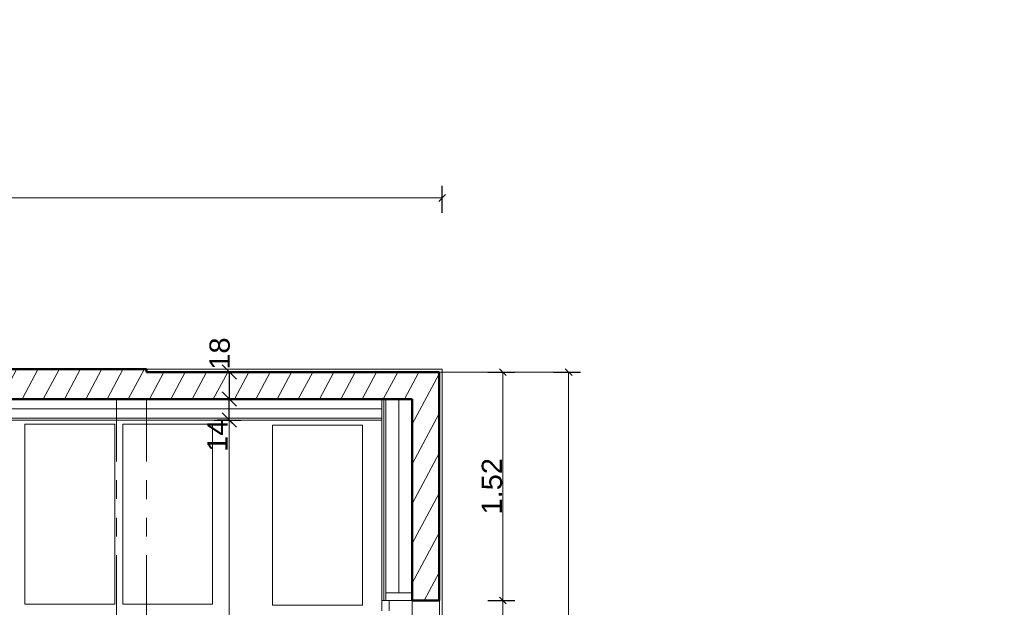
# Model space of a CAD drawing. Extents: x -61922 to 269817, y -51921 to -896.
# Tile 26 of 37: x -27023 to -20454, y -29145 to -25224. Entities that reach past the tile are written whole.
import ezdxf

# ---------------------------------------------------------------- set-up
doc = ezdxf.new("R2010")
doc.units = 0
doc.header["$LTSCALE"] = 0.1
doc.header["$MEASUREMENT"] = 0
for name, pattern in [('AXES2', [1.125, 0.75, -0.125, 0.125, -0.125]), ('FANTOME2', [1.25, 0.625, -0.125, 0.125, -0.125, 0.125, -0.125]), ('Lignes cachées', [195.611112, 141.111112, -54.5])]:
    doc.linetypes.add(name, pattern=pattern)
doc.layers.get('0').update_dxf_attribs({"lineweight": 9})
doc.layers.get('Defpoints').update_dxf_attribs({"lineweight": 9})
for name, color, linetype, lineweight in [('Cloisons', 7, 'Continuous', 9), ('Cotat_ 1_50', 7, 'Continuous', 9), ('Doublages Inter', 7, 'Continuous', 9), ('Mobiliers', 7, 'Continuous', 9), ('Murs Périphériques', 7, 'Continuous', 9), ('Poutres', 7, 'Continuous', 9)]:
    doc.layers.add(name, color=color, linetype=linetype, lineweight=lineweight)
doc.styles.add('STYLE_GENERE_2', font='swissc.ttf', dxfattribs={"width": 1.25})
doc.linetypes.add('ISOLATION', pattern='A,0.0001,-0.1,[134,ltypeshp.shx,S=0.1,R=0,X=-0.1,Y=0],-0.2,[134,ltypeshp.shx,S=0.1,R=180,X=0.1,Y=0],-0.1', length=0.4001)
doc.dimstyles.new('COTATION_EN_M', dxfattribs={"dimtxt": 135, "dimasz": 45, "dimexe": 80, "dimexo": 10, "dimgap": 3, "dimtad": 1, "dimlfac": 0.001, "dimzin": 0, "dimdsep": 46, "dimtxsty": 'STYLE_GENERE_2', "dimblk": 'OBLIQUE', "dimcen": 2.5, "dimclrd": 256, "dimclre": 256, "dimclrt": 256, "dimadec": 0, "dimazin": 0, "dimtfac": 1, "dimtix": 1, "dimtmove": 1, "dimatfit": 3, "dimldrblk": 'OBLIQUE', "dimfxl": 100, "dimfxlon": 1, "dimtfillclr": 256, "dimtolj": 1, "dimtzin": 1, "dimlwd": -1, "dimarcsym": 0})
doc.dimstyles.new('COTE CM', dxfattribs={"dimtxt": 135, "dimasz": 95, "dimexe": 80, "dimexo": 10, "dimgap": 10, "dimtad": 1, "dimdec": 0, "dimlfac": 0.1, "dimzin": 0, "dimtxsty": 'STYLE_GENERE_2', "dimblk": 'OBLIQUE', "dimcen": 0.09, "dimclrd": 256, "dimclre": 256, "dimclrt": 256, "dimadec": 0, "dimazin": 0, "dimtfac": 1, "dimtdec": 0, "dimtmove": 1, "dimatfit": 3, "dimfxl": 100, "dimfxlon": 1, "dimtolj": 1, "dimtzin": 0, "dimarcsym": 0})
pattern_1 = [(241.8604, (-49431.77, -45033.68), (110.2251, -58.9527), [])]

# ---------------------------------------------------------------- blocks, each defined once
blk = doc.blocks.new('_Oblique')
at = {"color": 0, "linetype": 'ByBlock', "lineweight": -2}
blk.add_line((-0.5, -0.5), (0.5, 0.5), dxfattribs=at)
blk = doc.blocks.new('*D870')
at = {"lineweight": -2, "transparency": 16777216}
for p, q in [((-25725.3, -27575.4), (-25545.3, -27575.4)), ((-25625.3, -27575.4), (-25625.3, -27755.4)), ((-25725.3, -27755.4), (-25545.3, -27755.4))]:
    blk.add_line(p, q, dxfattribs=at)
at = {"layer": 'Defpoints', "color": 0, "transparency": 16777216}
for p in [(-26630.5, -27575.4), (-26630.5, -27755.4), (-25625.3, -27755.4)]:
    blk.add_point(p, dxfattribs=at)
at = {"lineweight": -2, "transparency": 16777216, "xscale": 95, "yscale": 95, "zscale": 95}
for p, rotation in [((-25625.3, -27575.4), 90), ((-25625.3, -27755.4), 270)]:
    blk.add_blockref('_Oblique', p, dxfattribs=dict(at, rotation=rotation))
at = {"transparency": 16777216, "insert": (-25688.6, -27452.1), "char_height": 135, "attachment_point": 5, "rotation": 90, "style": 'STYLE_GENERE_2'}
blk.add_mtext('\\A1;18', dxfattribs=at)
blk = doc.blocks.new('*D871')
at = {"lineweight": -2, "transparency": 16777216}
for p, q in [((-25725.3, -27895.4), (-25545.3, -27895.4)), ((-25525.3, -31603), (-25705.3, -31603))]:
    blk.add_line(p, q, dxfattribs=at)
at = {"transparency": 16777216}
blk.add_line((-25625.3, -27895.4), (-25625.3, -31603), dxfattribs=at)
at = {"layer": 'Defpoints', "color": 0, "transparency": 16777216}
for p in [(-26176.3, -27895.4), (-25625.3, -31603), (-25063.6, -31603)]:
    blk.add_point(p, dxfattribs=at)
at = {"transparency": 16777216, "xscale": 45, "yscale": 45, "zscale": 45}
for p, rotation in [((-25625.3, -27895.4), 90), ((-25625.3, -31603), 270)]:
    blk.add_blockref('_Oblique', p, dxfattribs=dict(at, rotation=rotation))
at = {"transparency": 16777216, "insert": (-25697.6, -29749.2), "char_height": 135, "attachment_point": 5, "rotation": 90, "style": 'STYLE_GENERE_2'}
blk.add_mtext('\\A1;3.71', dxfattribs=at)
blk = doc.blocks.new('*D908')
at = {"lineweight": -2, "transparency": 16777216}
for p, q in [((-32550.3, -29583.1), (-32550.3, -29763.1)), ((-24607.4, -29583.1), (-24607.4, -29763.1))]:
    blk.add_line(p, q, dxfattribs=at)
at = {"transparency": 16777216}
blk.add_line((-32550.3, -29683.1), (-24607.4, -29683.1), dxfattribs=at)
at = {"layer": 'Defpoints', "color": 0, "transparency": 16777216}
for p in [(-24607.4, -27895.4), (-32550.3, -29439.7), (-24607.4, -29683.1)]:
    blk.add_point(p, dxfattribs=at)
at = {"transparency": 16777216, "xscale": 45, "yscale": 45, "zscale": 45, "rotation": 180}
blk.add_blockref('_Oblique', (-32550.3, -29683.1), dxfattribs=at)
at = {"transparency": 16777216, "xscale": 45, "yscale": 45, "zscale": 45}
blk.add_blockref('_Oblique', (-24607.4, -29683.1), dxfattribs=at)
at = {"transparency": 16777216, "insert": (-28578.9, -29610.9), "char_height": 135, "attachment_point": 5, "style": 'STYLE_GENERE_2'}
blk.add_mtext('\\A1;7.94', dxfattribs=at)
blk = doc.blocks.new('*D945')
at = {"lineweight": -2, "ltscale": 10, "transparency": 16777216}
for p, q in [((-49175.8, -32475.2), (-49319.8, -32583.2)), ((-46395, -36184.1), (-46539, -36292.1))]:
    blk.add_line(p, q, dxfattribs=at)
at = {"ltscale": 10, "transparency": 16777216}
blk.add_line((-49255.8, -32535.2), (-46475, -36244.1), dxfattribs=at)
at = {"layer": 'Defpoints', "color": 0, "ltscale": 10, "transparency": 16777216}
for p in [(671.9, -896.2), (-48934.3, -32294.2), (-46475, -36244.1)]:
    blk.add_point(p, dxfattribs=at)
at = {"ltscale": 10, "transparency": 16777216, "xscale": 45, "yscale": 45, "zscale": 45}
for p, rotation in [((-49255.8, -32535.2), 126.8603809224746), ((-46475, -36244.1), 306.8603809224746)]:
    blk.add_blockref('_Oblique', p, dxfattribs=dict(at, rotation=rotation))
at = {"ltscale": 10, "transparency": 16777216, "insert": (-47923.2, -34433), "char_height": 135, "attachment_point": 5, "rotation": 126.86038, "style": 'STYLE_GENERE_2'}
blk.add_mtext('\\A1;4.64', dxfattribs=at)
blk = doc.blocks.new('*D977')
at = {"lineweight": -2, "ltscale": 10, "transparency": 16777216}
for p, q in [((-43185.1, -26514), (-43185.1, -26334)), ((-24204.1, -26514), (-24204.1, -26334))]:
    blk.add_line(p, q, dxfattribs=at)
at = {"ltscale": 10, "transparency": 16777216}
blk.add_line((-24204.1, -26414), (-43185.1, -26414), dxfattribs=at)
at = {"layer": 'Defpoints', "color": 0, "ltscale": 10, "transparency": 16777216}
for p in [(-43185.1, -26414), (-43185.1, -27353.6), (-24204.1, -27353.6)]:
    blk.add_point(p, dxfattribs=at)
at = {"ltscale": 10, "transparency": 16777216, "xscale": 45, "yscale": 45, "zscale": 45, "rotation": 180}
blk.add_blockref('_Oblique', (-43185.1, -26414), dxfattribs=at)
at = {"ltscale": 10, "transparency": 16777216, "xscale": 45, "yscale": 45, "zscale": 45}
blk.add_blockref('_Oblique', (-24204.1, -26414), dxfattribs=at)
at = {"lineweight": 5, "ltscale": 10, "transparency": 16777216, "insert": (-33694.6, -26341.7), "char_height": 135, "attachment_point": 5, "style": 'STYLE_GENERE_2'}
blk.add_mtext('\\A1;18.98', dxfattribs=at)
blk = doc.blocks.new('*D978')
at = {"lineweight": -2, "ltscale": 10, "transparency": 16777216}
for p, q in [((-23460.9, -27575.4), (-23280.9, -27575.4)), ((-23460.9, -41758.2), (-23280.9, -41758.2))]:
    blk.add_line(p, q, dxfattribs=at)
at = {"ltscale": 10, "transparency": 16777216}
blk.add_line((-23360.9, -27575.4), (-23360.9, -41758.2), dxfattribs=at)
at = {"layer": 'Defpoints', "color": 0, "ltscale": 10, "transparency": 16777216}
for p in [(-24173.2, -27575.4), (-24153.2, -41758.2), (-23360.9, -41758.2)]:
    blk.add_point(p, dxfattribs=at)
at = {"ltscale": 10, "transparency": 16777216, "xscale": 45, "yscale": 45, "zscale": 45}
for p, rotation in [((-23360.9, -27575.4), 90), ((-23360.9, -41758.2), 270)]:
    blk.add_blockref('_Oblique', p, dxfattribs=dict(at, rotation=rotation))
at = {"lineweight": 5, "ltscale": 10, "transparency": 16777216, "insert": (-23433.2, -34666.8), "char_height": 135, "attachment_point": 5, "rotation": 90, "style": 'STYLE_GENERE_2'}
blk.add_mtext('\\A1;14.18', dxfattribs=at)
blk = doc.blocks.new('*D980')
at = {"lineweight": -2, "ltscale": 10, "transparency": 16777216}
for p, q in [((-23899.8, -29099.3), (-23719.8, -29099.3)), ((-23899.8, -38509.5), (-23719.8, -38509.5))]:
    blk.add_line(p, q, dxfattribs=at)
at = {"ltscale": 10, "transparency": 16777216}
blk.add_line((-23799.8, -38509.5), (-23799.8, -29099.3), dxfattribs=at)
at = {"layer": 'Defpoints', "color": 0, "ltscale": 10, "transparency": 16777216}
for p in [(-24381.2, -29099.3), (-23799.8, -29099.3), (-24361.2, -38509.5)]:
    blk.add_point(p, dxfattribs=at)
at = {"ltscale": 10, "transparency": 16777216, "xscale": 45, "yscale": 45, "zscale": 45}
for p, rotation in [((-23799.8, -29099.3), 90), ((-23799.8, -38509.5), 270)]:
    blk.add_blockref('_Oblique', p, dxfattribs=dict(at, rotation=rotation))
at = {"lineweight": 5, "ltscale": 10, "transparency": 16777216, "insert": (-23880.3, -33804.4), "char_height": 135, "attachment_point": 5, "rotation": 90, "style": 'STYLE_GENERE_2'}
blk.add_mtext('\\A1;9.41/2.15', dxfattribs=at)
blk = doc.blocks.new('*D981')
at = {"lineweight": -2, "ltscale": 10, "transparency": 16777216}
for p, q in [((-23899.8, -27575.4), (-23719.8, -27575.4)), ((-23899.8, -29099.3), (-23719.8, -29099.3))]:
    blk.add_line(p, q, dxfattribs=at)
at = {"ltscale": 10, "transparency": 16777216}
blk.add_line((-23799.8, -29099.3), (-23799.8, -27575.4), dxfattribs=at)
at = {"layer": 'Defpoints', "color": 0, "ltscale": 10, "transparency": 16777216}
for p in [(-24381.2, -27575.4), (-23799.8, -27575.4), (-24381.2, -29099.3)]:
    blk.add_point(p, dxfattribs=at)
at = {"ltscale": 10, "transparency": 16777216, "xscale": 45, "yscale": 45, "zscale": 45}
for p, rotation in [((-23799.8, -27575.4), 90), ((-23799.8, -29099.3), 270)]:
    blk.add_blockref('_Oblique', p, dxfattribs=dict(at, rotation=rotation))
at = {"ltscale": 10, "transparency": 16777216, "insert": (-23872.2, -28337.4), "char_height": 135, "attachment_point": 5, "rotation": 90, "style": 'STYLE_GENERE_2'}
blk.add_mtext('\\A1;1.52', dxfattribs=at)
blk = doc.blocks.new('*D984')
at = {"lineweight": -2, "ltscale": 10, "transparency": 16777216}
for p, q in [((-25625.3, -27755.4), (-25705.3, -27755.4)), ((-25625.3, -27895.4), (-25625.3, -27755.4)), ((-25625.3, -27895.4), (-25705.3, -27895.4))]:
    blk.add_line(p, q, dxfattribs=at)
at = {"layer": 'Defpoints', "color": 0, "ltscale": 10, "transparency": 16777216}
for p in [(-25625.3, -27755.4), (-25625.3, -27755.4), (-25625.3, -27895.4)]:
    blk.add_point(p, dxfattribs=at)
at = {"lineweight": -2, "ltscale": 10, "transparency": 16777216, "xscale": 95, "yscale": 95, "zscale": 95}
for p, rotation in [((-25625.3, -27755.4), 90), ((-25625.3, -27895.4), 270)]:
    blk.add_blockref('_Oblique', p, dxfattribs=dict(at, rotation=rotation))
at = {"ltscale": 10, "transparency": 16777216, "insert": (-25703.2, -28000.8), "char_height": 135, "attachment_point": 5, "rotation": 90, "style": 'STYLE_GENERE_2'}
blk.add_mtext('\\A1;14', dxfattribs=at)

msp = doc.modelspace()

# ---------------------------------------------------------------- hatches: boundary and pattern name
h = msp.add_hatch()
h.set_pattern_fill('ANSI31', color=256, scale=1000, angle=160, style=0)
h.set_pattern_definition(pattern_1)
h.paths.add_polyline_path([(-33504.127, -27555.357), (-33504.127, -27755.357), (-26176.275, -27755.357), (-26176.538, -27554.665)])
at = {"layer": 'Murs Périphériques', "linetype": 'Continuous', "lineweight": 15}
h = msp.add_hatch(dxfattribs=at)
h.set_pattern_fill('ANSI31', scale=1000, angle=160, style=0)
h.set_pattern_definition(pattern_1)
h.paths.add_polyline_path([(-26176.275, -27755.357), (-24417.408, -27755.357), (-24237.408, -27575.357), (-26176.275, -27575.357)], flags=0)
h = msp.add_hatch(dxfattribs=at)
h.set_pattern_fill('ANSI31', scale=1000, angle=160, style=0)
h.set_pattern_definition(pattern_1)
h.paths.add_polyline_path([(-24404.127, -27755.357), (-24404.127, -29099.346), (-24224.127, -29099.346), (-24224.127, -27575.357)])

# ---------------------------------------------------------------- linework, layer by layer
at = {"lineweight": 50}
for p, q in [((-43185.085, -27555.357), (-26176.275, -27555.357)), ((-26176.275, -27555.357), (-26176.275, -27575.357)), ((-26176.275, -27575.357), (-24224.127, -27575.357)), ((-24224.127, -29099.346), (-24224.127, -27575.357)), ((-43118.437, -27755.357), (-24404.127, -27755.357)), ((-24404.127, -29099.346), (-24404.127, -27755.357)), ((-24224.127, -29099.346), (-24404.127, -29099.346))]:
    msp.add_line(p, q, dxfattribs=at)
at = {"ltscale": 10}
for p, q in [((-24204.127, -41758.239), (-24224.127, -27575.357)), ((-24224.127, -27575.357), (-23324.238, -27575.357)), ((-23324.238, -27575.357), (-23449.657, -27575.357))]:
    msp.add_line(p, q, dxfattribs=at)
at = {"linetype": 'AXES2'}
msp.add_line((-24417.408, -27755.357), (-24607.408, -27755.357), dxfattribs=at)
msp.add_lwpolyline([(-24581.408, -29099.346), (-24404.408, -29099.346), (-24404.408, -29049.346), (-24581.408, -29049.346)], close=True)
at = {"layer": 'Cloisons', "color": 7, "linetype": 'ISOLATION', "ltscale": 2100}
msp.add_line((-24492.908, -29049.346), (-24492.908, -27755.357), dxfattribs=at)
at = {"layer": 'Cloisons', "color": 7, "linetype": 'ISOLATION', "ltscale": 1550}
msp.add_line((-24607.408, -27820.335), (-39660.463, -27820.335), dxfattribs=at)
at = {"layer": 'Cotat_ 1_50', "color": 7, "linetype": 'Continuous', "lineweight": 20}
for p, q in [((-25437.777, -27555.357), (-25625.277, -27555.357)), ((-25259.707, -27575.357), (-25447.207, -27575.357)), ((-25717.642, -27755.357), (-25905.142, -27755.357)), ((-25437.777, -27755.357), (-25625.277, -27755.357)), ((-25259.707, -27755.357), (-25447.207, -27755.357))]:
    msp.add_line(p, q, dxfattribs=at)
at = {"layer": 'Doublages Inter', "color": 7, "linetype": 'Continuous'}
for p, q in [((-24417.408, -27755.357), (-39660.463, -27755.357)), ((-24607.408, -27755.357), (-24607.408, -29099.346)), ((-24594.408, -27755.357), (-24594.408, -29099.346)), ((-24581.408, -27755.357), (-24581.408, -29099.346)), ((-39533.463, -27882.357), (-24607.408, -27882.357)), ((-32550.343, -27895.357), (-24607.408, -27895.357)), ((-24607.408, -29099.346), (-24237.408, -29099.346))]:
    msp.add_line(p, q, dxfattribs=at)
at = {"layer": 'Doublages Inter', "color": 59, "linetype": 'Continuous', "lineweight": 20}
msp.add_line((-24557.408, -29099.346), (-24607.408, -29099.346), dxfattribs=at)
at = {"layer": 'Doublages Inter'}
for p, q in [((-24607.408, -29099.346), (-24607.408, -29169.346)), ((-24557.408, -29169.346), (-24557.408, -29099.346))]:
    msp.add_line(p, q, dxfattribs=at)
at = {"layer": 'Mobiliers', "color": 7, "linetype": 'Continuous', "lineweight": 20}
for p, q in [((-24204.204, -27759.989), (-24204.204, -33436.299)), ((-24204.204, -28859.277), (-24204.204, -34535.587))]:
    msp.add_line(p, q, dxfattribs=at)
at = {"layer": 'Mobiliers', "color": 253}
for p, q in [((-26989.247, -29123.074), (-26989.247, -27923.074)), ((-26989.247, -27923.074), (-26389.247, -27923.074)), ((-26389.247, -27923.074), (-26389.247, -29123.074)), ((-26336.006, -29123.074), (-26336.006, -27923.074)), ((-26336.006, -27923.074), (-25736.006, -27923.074)), ((-25736.006, -27923.074), (-25736.006, -29123.074)), ((-25336.006, -29130.699), (-25336.006, -27930.699)), ((-25336.006, -27930.699), (-24736.006, -27930.699)), ((-24736.006, -27930.699), (-24736.006, -29130.699)), ((-26389.247, -29123.074), (-26989.247, -29123.074)), ((-25736.006, -29123.074), (-26336.006, -29123.074)), ((-24736.006, -29130.699), (-25336.006, -29130.699))]:
    msp.add_line(p, q, dxfattribs=at)
at = {"layer": 'Murs Périphériques', "color": 7, "linetype": 'Continuous'}
for p, q in [((-26176.275, -27555.357), (-43185.085, -27555.357)), ((-24237.408, -27575.357), (-26176.275, -27575.357)), ((-26176.275, -27755.357), (-24417.408, -27755.357))]:
    msp.add_line(p, q, dxfattribs=at)
at = {"layer": 'Murs Périphériques', "color": 59, "linetype": 'Continuous', "lineweight": 20}
for p, q in [((-24204.127, -27555.357), (-26176.275, -27555.357)), ((-24204.127, -27555.357), (-24204.127, -38509.506)), ((-24404.127, -28654.645), (-24404.127, -39608.794)), ((-24204.127, -28654.645), (-24204.127, -39608.794))]:
    msp.add_line(p, q, dxfattribs=at)
at = {"layer": 'Murs Périphériques', "linetype": 'Continuous'}
for p, q in [((-24404.127, -27555.357), (-24204.127, -27555.357)), ((-24204.127, -27555.357), (-24204.127, -27755.357)), ((-43118.437, -27755.357), (-26176.275, -27755.357))]:
    msp.add_line(p, q, dxfattribs=at)
at = {"layer": 'Poutres', "color": 7, "linetype": 'Lignes cachées', "lineweight": 20}
msp.add_line((-26176.275, -27755.357), (-26376.275, -27755.357), dxfattribs=at)
at = {"layer": 'Poutres', "linetype": 'FANTOME2', "ltscale": 10000}
for p, q in [((-26376.275, -34422.366), (-26376.275, -27755.357)), ((-26176.275, -34422.428), (-26176.275, -27755.357))]:
    msp.add_line(p, q, dxfattribs=at)

# ---------------------------------------------------------------- dimensions: what is measured, and where the dimension line sits
at = {"ltscale": 10}
for base, p1, p2, angle, picture, middle in [((-46475.035, -36244.115), (-48934.286, -32294.152), (671.887, -896.158), 126.8603809, '*D945', (-47923.248, -34433.018)), ((-23799.842, -27575.357), (-24381.176, -29099.346), (-24381.176, -27575.357), 90, '*D981', (-23872.227, -28337.352))]:
    dim = msp.add_linear_dim(base=base, p1=p1, p2=p2, angle=angle, dimstyle='COTATION_EN_M', dxfattribs=at)
    dim.commit()
    dim.dimension.update_dxf_attribs({"geometry": picture, "text_midpoint": middle})
at = {"lineweight": 5, "ltscale": 10}
dim = msp.add_linear_dim(base=(-43185.085, -26414.034), p1=(-24204.127, -27353.643), p2=(-43185.085, -27353.643), dimstyle='COTATION_EN_M', dxfattribs=at)
dim.commit()
dim.dimension.update_dxf_attribs({"geometry": '*D977', "text_midpoint": (-33694.606, -26341.736)})
dim = msp.add_linear_dim(base=(-25625.277, -27755.357), p1=(-26630.542, -27575.357), p2=(-26630.542, -27755.357), angle=90, dimstyle='COTE CM')
dim.commit()
dim.dimension.update_dxf_attribs({"geometry": '*D870', "text_midpoint": (-25609.288, -27452.066), "dimtype": 160})
dim = msp.add_linear_dim(base=(-23360.888, -41758.239), p1=(-24173.198, -27575.357), p2=(-24153.198, -41758.239), angle=90, dimstyle='COTATION_EN_M', dxfattribs=at)
dim.commit()
dim.dimension.update_dxf_attribs({"geometry": '*D978', "text_midpoint": (-23433.185, -34666.798)})
at = {"ltscale": 10}
dim = msp.add_linear_dim(base=(-25625.277, -27755.357), p1=(-25625.277, -27895.357), p2=(-25625.277, -27755.357), angle=90, dimstyle='COTE CM', dxfattribs=at)
dim.commit()
dim.dimension.update_dxf_attribs({"geometry": '*D984', "text_midpoint": (-25625.277, -28000.846), "dimtype": 160})
dim = msp.add_linear_dim(base=(-24607.408, -29683.15), p1=(-32550.343, -29439.732), p2=(-24607.408, -27895.357), dimstyle='COTATION_EN_M')
dim.commit()
dim.dimension.update_dxf_attribs({"geometry": '*D908', "text_midpoint": (-28578.876, -29610.853)})
dim = msp.add_linear_dim(base=(-25625.277, -31603.005), p1=(-26176.275, -27895.357), p2=(-25063.596, -31603.005), angle=90, dimstyle='COTATION_EN_M')
dim.commit()
dim.dimension.update_dxf_attribs({"geometry": '*D871', "text_midpoint": (-25697.574, -29749.181)})
at = {"lineweight": 5, "ltscale": 10}
dim = msp.add_linear_dim(base=(-23799.842, -29099.346), p1=(-24361.176, -38509.506), p2=(-24381.176, -29099.346), angle=90, text='9.41/2.15', dimstyle='COTATION_EN_M', dxfattribs=at)
dim.commit()
dim.dimension.update_dxf_attribs({"geometry": '*D980', "text_midpoint": (-23880.292, -33804.426)})

doc.saveas('drawing.dxf')
